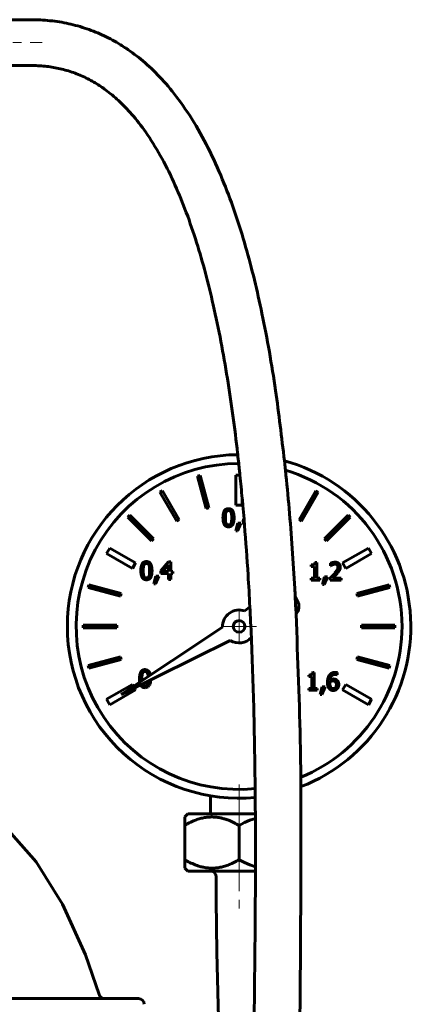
# Model space of a CAD drawing. Header units: millimetres. Extents: x -120 to 120, y -175 to 175.
# Tile 4 of 4: x 32 to 101, y -2 to 170. Entities that reach past the tile are written whole.
import ezdxf

# ---------------------------------------------------------------- set-up
doc = ezdxf.new("R2010")
doc.units = ezdxf.units.MM
doc.linetypes.add('K5LT_AXLED', pattern=[12, 7.5, -1.5, 1.5, -1.5])
doc.linetypes.add('K5LT_BASIC', pattern=[0])
doc.layers.add('Системный слой (1)', color=7, linetype='Continuous', true_color=0x6c6c6c)

# ---------------------------------------------------------------- blocks, each defined once
blk = doc.blocks.new('U11')
at = {"layer": 'Системный слой (1)', "color": 143, "linetype": 'K5LT_BASIC', "lineweight": 60, "true_color": 0x33acca}
for p, q in [((23.44, 32.81), (29.3, 28.36)), ((29.3, 28.36), (34.54, 22.44)), ((34.54, 22.44), (39.16, 15.05)), ((39.16, 15.05), (43.16, 6.18)), ((43.16, 6.18), (45.54, -0.74))]:
    blk.add_line(p, q, dxfattribs=at)
blk = doc.blocks.new('U31')
at = {"layer": 'Системный слой (1)', "color": 143, "linetype": 'K5LT_BASIC', "lineweight": 60, "true_color": 0x33acca}
for p, q in [((70, 20.8), (61.03, 20.8)), ((72.87, 20.8), (70, 20.8))]:
    blk.add_line(p, q, dxfattribs=at)
blk = doc.blocks.new('U32')
at = {"layer": 'Системный слой (1)', "color": 143, "linetype": 'K5LT_BASIC', "lineweight": 60, "true_color": 0x33acca}
for p, q in [((66, 15.79), (66, 15.8)), ((66, 15.8), (66, 15.8)), ((66, 15.78), (66, 15.79)), ((66, 15.77), (66, 15.78)), ((66, 15.78), (66, 15.78)), ((66, 15.76), (66, 15.77)), ((66, 15.77), (66, 15.77)), ((66, 15.77), (66, 15.77)), ((66, 15.75), (66, 15.76)), ((66, 15.74), (66, 15.75)), ((66.09, 6.58), (66, 15.74)), ((66.32, -2.62), (66.09, 6.58)), ((66.64, -11.8), (66.32, -2.62)), ((66.83, -16.53), (66.82, -16.45)), ((66.83, -16.58), (66.83, -16.53)), ((66.83, -16.7), (66.83, -16.58)), ((66.84, -16.75), (66.83, -16.7)), ((66.84, -16.85), (66.84, -16.75)), ((66.85, -17.05), (66.84, -16.85)), ((67.33, -27.38), (67.31, -27.05)), ((67.34, -27.71), (67.33, -27.38)), ((67.36, -28.05), (67.34, -27.71)), ((68.2, -43.77), (67.88, -38.05)), ((68.54, -49.51), (68.2, -43.77)), ((68.89, -55.25), (68.54, -49.51))]:
    blk.add_line(p, q, dxfattribs=at)
blk = doc.blocks.new('U33')
at = {"layer": 'Системный слой (1)', "color": 143, "linetype": 'K5LT_BASIC', "lineweight": 60, "true_color": 0x33acca}
for p, q in [((70, 30.8), (61.03, 30.8)), ((72.85, 30.8), (70, 30.8))]:
    blk.add_line(p, q, dxfattribs=at)
blk = doc.blocks.new('U34')
at = {"layer": 'Системный слой (1)', "color": 143, "linetype": 'K5LT_BASIC', "lineweight": 60, "true_color": 0x33acca}
for p, q in [((70.92, 29.29), (70, 28.8)), ((71.87, 29.71), (70.92, 29.29)), ((72.85, 30.02), (71.87, 29.71))]:
    blk.add_line(p, q, dxfattribs=at)
blk = doc.blocks.new('U35')
at = {"layer": 'Системный слой (1)', "color": 143, "linetype": 'K5LT_BASIC', "lineweight": 60, "true_color": 0x33acca}
for p, q in [((70, 22.8), (70.93, 22.31)), ((70.93, 22.31), (71.88, 21.89)), ((71.88, 21.89), (72.87, 21.58))]:
    blk.add_line(p, q, dxfattribs=at)
blk = doc.blocks.new('U57')
at = {"layer": 'Системный слой (1)', "color": 143, "linetype": 'K5LT_BASIC', "lineweight": 60, "true_color": 0x33acca}
for p, q in [((53.02, 54.3), (53.02, 54.42)), ((53.02, 54.18), (53.02, 54.3)), ((53.03, 54.07), (53.02, 54.18)), ((53.12, 53.5), (53.12, 53.51))]:
    blk.add_line(p, q, dxfattribs=at)
blk = doc.blocks.new('U58')
at = {"layer": 'Системный слой (1)', "color": 143, "linetype": 'K5LT_BASIC', "lineweight": 60, "true_color": 0x33acca}
for p, q in [((70.72, 81.86), (70.75, 81.63)), ((70.75, 81.63), (70.83, 81.42)), ((70.83, 81.42), (70.95, 81.24))]:
    blk.add_line(p, q, dxfattribs=at)
blk = doc.blocks.new('U59')
at = {"layer": 'Системный слой (1)', "color": 143, "linetype": 'K5LT_BASIC', "lineweight": 60, "true_color": 0x33acca}
for p, q in [((52.61, 54.42), (52.61, 54.2)), ((52.61, 54.2), (52.62, 54)), ((52.62, 54), (52.65, 53.82)), ((52.78, 53.34), (52.85, 53.22)), ((52.85, 53.22), (52.85, 53.21)), ((52.85, 53.21), (52.86, 53.19)), ((52.86, 53.19), (52.89, 53.16)), ((52.89, 53.16), (52.94, 53.1)), ((52.94, 53.1), (53.05, 52.99)), ((53.05, 52.99), (53.33, 52.86)), ((53.33, 52.86), (53.58, 52.84))]:
    blk.add_line(p, q, dxfattribs=at)
blk = doc.blocks.new('U60')
at = {"layer": 'Системный слой (1)', "color": 143, "linetype": 'K5LT_BASIC', "lineweight": 60, "true_color": 0x33acca}
for start, end in [(90.44868, 180), (291.11828, 74.66951), (180, 275.40578)]:
    blk.add_arc((70, 63.552), 30, start, end, dxfattribs=at)
blk = doc.blocks.new('U61')
at = {"layer": 'Системный слой (1)', "color": 143, "linetype": 'K5LT_BASIC', "lineweight": 60, "true_color": 0x33acca}
for p, q in [((54.07, 53.64), (54.03, 53.5)), ((54.11, 53.8), (54.07, 53.64)), ((54.13, 54), (54.11, 53.8))]:
    blk.add_line(p, q, dxfattribs=at)
blk = doc.blocks.new('U62')
at = {"layer": 'Системный слой (1)', "color": 143, "linetype": 'K5LT_BASIC', "lineweight": 60, "true_color": 0x33acca}
for start, end in [(90.13025, 275.66884), (0, 73.45835), (292.27538, 0)]:
    blk.add_arc((70, 63.552), 28.467, start, end, dxfattribs=at)
blk = doc.blocks.new('U63')
at = {"layer": 'Системный слой (1)', "color": 143, "linetype": 'K5LT_BASIC', "lineweight": 60, "true_color": 0x33acca}
for p, q in [((54.03, 55.36), (54.08, 55.2)), ((54.08, 55.2), (54.11, 55.02)), ((54.11, 55.02), (54.13, 54.8))]:
    blk.add_line(p, q, dxfattribs=at)
blk = doc.blocks.new('U64')
at = {"layer": 'Системный слой (1)', "color": 143, "linetype": 'K5LT_BASIC', "lineweight": 60, "true_color": 0x33acca}
for p, q in [((54.35, 53.27), (54.38, 53.34)), ((54.38, 53.34), (54.44, 53.48)), ((54.44, 53.48), (54.52, 53.83)), ((54.52, 53.83), (54.55, 54.21)), ((53.58, 52.84), (54.1, 52.98)), ((54.1, 52.98), (54.32, 53.23)), ((54.32, 53.23), (54.33, 53.24)), ((54.33, 53.24), (54.35, 53.27))]:
    blk.add_line(p, q, dxfattribs=at)
blk = doc.blocks.new('U65')
at = {"layer": 'Системный слой (1)', "color": 143, "linetype": 'K5LT_BASIC', "lineweight": 60, "true_color": 0x33acca}
for p, q in [((51.56, 53.09), (51.36, 53.43)), ((51.91, 52.47), (51.72, 52.81))]:
    blk.add_line(p, q, dxfattribs=at)
blk = doc.blocks.new('U66')
at = {"layer": 'Системный слой (1)', "color": 143, "linetype": 'K5LT_BASIC', "lineweight": 60, "true_color": 0x33acca}
for p, q in [((54.02, 55.91), (53.58, 56.01)), ((54.19, 55.79), (54.02, 55.91)), ((54.26, 55.7), (54.19, 55.79)), ((54.29, 55.66), (54.26, 55.7)), ((54.31, 55.64), (54.29, 55.66)), ((54.31, 55.62), (54.31, 55.64)), ((54.34, 55.59), (54.31, 55.62)), ((54.51, 55.06), (54.34, 55.59))]:
    blk.add_line(p, q, dxfattribs=at)
blk = doc.blocks.new('U67')
at = {"layer": 'Системный слой (1)', "color": 143, "linetype": 'K5LT_BASIC', "lineweight": 60, "true_color": 0x33acca}
for p, q in [((70.74, 82.02), (70.72, 81.86)), ((70.78, 82.18), (70.74, 82.02)), ((70.86, 82.32), (70.78, 82.18))]:
    blk.add_line(p, q, dxfattribs=at)
blk = doc.blocks.new('U69')
at = {"layer": 'Системный слой (1)', "color": 30, "linetype": 'K5LT_AXLED', "lineweight": 18, "true_color": 0xff8000}
for q in [(70, 66.57), (66.98, 63.55), (73.02, 63.55), (70, 60.54)]:
    blk.add_line((70, 63.55), q, dxfattribs=at)

msp = doc.modelspace()

# ---------------------------------------------------------------- linework, layer by layer
at = {"layer": 'Системный слой (1)', "color": 143, "linetype": 'K5LT_BASIC', "lineweight": 60, "true_color": 0x33acca}
for p, q in [((22.99, 169.52), (33.6, 169.52)), ((22.99, 161.52), (33.6, 161.52)), ((63.2, 89.9), (62.72, 89.77)), ((62.72, 89.77), (64.23, 84.13)), ((64.71, 84.26), (63.2, 89.9)), ((70.15, 89.95), (69.45, 89.95)), ((69.45, 89.95), (69.45, 84.75)), ((56.61, 87.24), (56.18, 86.99)), ((56.18, 86.99), (59.1, 81.93)), ((59.53, 82.18), (56.61, 87.24)), ((83.39, 87.24), (80.47, 82.18)), ((80.9, 81.93), (83.82, 86.99)), ((83.82, 86.99), (83.39, 87.24)), ((69.45, 84.75), (70.55, 84.75)), ((70.55, 84.75), (70.55, 85.89)), ((50.94, 82.97), (50.58, 82.62)), ((50.58, 82.62), (54.71, 78.49)), ((55.07, 78.84), (50.94, 82.97)), ((64.23, 84.13), (64.71, 84.26)), ((89.06, 82.97), (84.93, 78.84)), ((85.29, 78.49), (89.42, 82.62)), ((89.42, 82.62), (89.06, 82.97)), ((59.1, 81.93), (59.53, 82.18)), ((69.81, 81.6), (69.45, 80.25)), ((69.75, 80.25), (70.32, 81.6)), ((70.32, 81.6), (69.81, 81.6)), ((80.47, 82.18), (80.9, 81.93)), ((69.45, 80.25), (69.75, 80.25)), ((54.71, 78.49), (55.07, 78.84)), ((84.93, 78.84), (85.29, 78.49)), ((47.41, 77.23), (46.86, 76.28)), ((46.86, 76.28), (51.36, 73.68)), ((51.91, 74.63), (47.41, 77.23)), ((92.59, 77.23), (88.09, 74.63)), ((88.64, 73.68), (93.14, 76.28)), ((93.14, 76.28), (92.59, 77.23)), ((51.36, 73.68), (51.91, 74.63)), ((57.68, 74.82), (56.31, 73.25)), ((56.63, 73.14), (57.66, 74.33)), ((57.66, 74.33), (57.66, 73.14)), ((58.05, 74.82), (57.68, 74.82)), ((58.05, 73.14), (58.05, 74.82)), ((82.62, 74.29), (82.62, 74.01)), ((82.62, 74.01), (83.17, 74.01)), ((83.17, 74.01), (83.17, 71.97)), ((83.56, 74.72), (83.25, 74.72)), ((83.56, 71.97), (83.56, 74.72)), ((86, 74.59), (86, 74.15)), ((86, 74.15), (86.02, 74.15)), ((86.02, 74.15), (86.32, 74.32)), ((88.09, 74.63), (88.64, 73.68)), ((55.47, 72.35), (55.11, 71.01)), ((55.41, 71.01), (55.98, 72.35)), ((55.98, 72.35), (55.47, 72.35)), ((56.31, 73.25), (56.31, 72.82)), ((56.31, 72.82), (57.66, 72.82)), ((57.66, 73.14), (56.63, 73.14)), ((57.66, 72.82), (57.66, 71.77)), ((58.41, 73.14), (58.05, 73.14)), ((58.05, 71.77), (58.05, 72.82)), ((58.05, 72.82), (58.41, 72.82)), ((58.41, 72.82), (58.41, 73.14)), ((84.95, 72.24), (84.59, 70.9)), ((84.89, 70.9), (85.46, 72.24)), ((85.46, 72.24), (84.95, 72.24)), ((86.32, 72.01), (87.12, 72.8)), ((43.78, 70.84), (43.65, 70.35)), ((49.42, 69.32), (43.78, 70.84)), ((55.11, 71.01), (55.41, 71.01)), ((57.66, 71.77), (58.05, 71.77)), ((83.17, 71.97), (82.62, 71.97)), ((82.62, 71.97), (82.62, 71.66)), ((82.62, 71.66), (84.1, 71.66)), ((84.1, 71.97), (83.56, 71.97)), ((84.1, 71.66), (84.1, 71.97)), ((84.59, 70.9), (84.89, 70.9)), ((85.93, 72.09), (85.93, 71.66)), ((85.93, 71.66), (87.81, 71.66)), ((87.81, 72.01), (86.32, 72.01)), ((87.81, 71.66), (87.81, 72.01)), ((96.22, 70.84), (90.58, 69.32)), ((96.35, 70.35), (96.22, 70.84)), ((43.65, 70.35), (49.29, 68.84)), ((49.29, 68.84), (49.42, 69.32)), ((90.58, 69.32), (90.71, 68.84)), ((90.71, 68.84), (96.35, 70.35)), ((80.21, 67.99), (79.81, 68.7)), ((71.89, 66.97), (70.99, 66.26)), ((48.63, 63.8), (42.79, 63.8)), ((42.79, 63.8), (42.79, 63.3)), ((48.63, 63.3), (48.63, 63.8)), ((91.37, 63.8), (91.37, 63.3)), ((97.21, 63.8), (91.37, 63.8)), ((97.21, 63.3), (97.21, 63.8)), ((42.79, 63.3), (48.63, 63.3)), ((67.12, 63.44), (49.39, 51.65)), ((91.37, 63.3), (97.21, 63.3)), ((49.39, 51.65), (68.46, 61.11)), ((49.29, 58.26), (43.65, 56.75)), ((43.65, 56.75), (43.78, 56.27)), ((43.78, 56.27), (49.42, 57.78)), ((49.42, 57.78), (49.29, 58.26)), ((90.71, 58.26), (90.58, 57.78)), ((90.58, 57.78), (96.22, 56.27)), ((96.35, 56.75), (90.71, 58.26)), ((96.22, 56.27), (96.35, 56.75)), ((82.17, 55.06), (82.17, 54.78)), ((83.12, 55.48), (82.8, 55.48)), ((83.12, 52.73), (83.12, 55.48)), ((87.14, 55.09), (87.15, 55.09)), ((87.15, 55.09), (87.15, 55.49)), ((51.36, 53.43), (46.86, 50.83)), ((82.17, 54.78), (82.73, 54.78)), ((82.73, 54.78), (82.73, 52.73)), ((85.85, 53.67), (85.86, 53.86)), ((88.64, 53.43), (88.09, 52.47)), ((93.14, 50.83), (88.64, 53.43)), ((47.41, 49.87), (51.91, 52.47)), ((82.17, 52.73), (82.17, 52.42)), ((82.73, 52.73), (82.17, 52.73)), ((82.17, 52.42), (83.66, 52.42)), ((83.66, 52.73), (83.12, 52.73)), ((83.66, 52.42), (83.66, 52.73)), ((84.51, 53.01), (84.15, 51.67)), ((84.15, 51.67), (84.45, 51.67)), ((84.45, 51.67), (85.02, 53.01)), ((85.02, 53.01), (84.51, 53.01)), ((88.09, 52.47), (92.59, 49.87)), ((46.86, 50.83), (47.41, 49.87)), ((92.59, 49.87), (93.14, 50.83)), ((65, 33.97), (65, 30.8)), ((60.5, 30.27), (61.03, 30.8)), ((60.5, 28.8), (60.5, 30.27)), ((60.5, 22.8), (60.5, 28.8)), ((70, 22.8), (70, 28.8)), ((60.5, 21.33), (60.5, 22.8)), ((61.03, 20.8), (60.5, 21.33)), ((66, 19.8), (66, 15.8)), ((52.44, -1.45), (-52.44, -1.45))]:
    msp.add_line(p, q, dxfattribs=at)
at = {"layer": 'Системный слой (1)', "color": 30, "linetype": 'K5LT_AXLED', "lineweight": 18, "true_color": 0xff8000}
for p, q in [((9.49, 165.52), (35.6, 165.52)), ((70, 35.97), (70, 26.8)), ((70, 24.8), (70, 13.8))]:
    msp.add_line(p, q, dxfattribs=at)
at = {"layer": 'Системный слой (1)', "color": 143, "linetype": 'K5LT_BASIC', "lineweight": 60, "true_color": 0x33acca}
msp.add_circle((70, 63.55), 1.02, dxfattribs=at)
for centre, radius, start, end in [((78.46, 67.02), 2, 318.9258, 29.0285), ((70, 63.55), 2.88, 69.8338, 182.2432), ((70, 63.55), 2.88, 237.7568, 318.0836), ((65, 19.8), 1, 0, 90), ((52.44, -2.45), 1, 0, 90)]:
    msp.add_arc(centre, radius, start, end, dxfattribs=at)
for points, knots in [([(33.6, 169.52), (34.74, 169.52), (35.86, 169.47), (38.06, 169.23), (39.15, 169.06), (41.3, 168.59), (42.36, 168.29), (44.43, 167.58), (45.43, 167.17), (47.4, 166.24), (48.35, 165.73), (49.61, 164.95), (49.93, 164.74), (51.25, 163.86), (52.24, 163.12), (54.2, 161.46), (55.18, 160.53), (57.13, 158.47), (58.1, 157.33), (60.11, 154.7), (61.14, 153.19), (63.11, 149.95), (64.05, 148.22), (65.8, 144.66), (66.61, 142.85), (68.08, 139.2), (68.75, 137.38), (70.01, 133.67), (70.6, 131.78), (71.69, 127.97), (72.2, 126.04), (73.15, 122.14), (73.59, 120.18), (74.93, 113.76), (75.71, 109.29), (76.97, 100.71), (77.42, 96.58), (77.99, 92.01), (78.03, 91.54), (78.09, 90.99), (78.1, 90.91), (78.32, 88.6), (78.55, 86.36), (79.14, 79.5), (79.46, 74.86), (79.76, 69.68), (79.79, 69.19), (79.84, 67.7), (79.93, 66.7), (80.23, 57.86), (80.58, 50.09), (80.75, 40.53), (80.77, 38.87), (80.8, 36.66), (80.81, 36.11), (80.77, 21.03), (80.8, 6.51), (80.36, -22.08), (80.04, -36.18), (80, -51.02), (80, -51.79), (80, -52.54)], [0, 0, 0, 0, 0.474999, 0.474999, 0.944457, 0.944457, 1.404473, 1.404473, 1.844824, 1.844824, 2.278513, 2.278513, 2.431604, 2.431604, 2.907737, 2.907737, 3.411266, 3.411266, 3.965936, 3.965936, 4.61836, 4.61836, 5.296638, 5.296638, 5.974915, 5.974915, 6.628287, 6.628287, 7.281658, 7.281658, 7.935029, 7.935029, 8.5884, 8.5884, 10.071389, 10.071389, 11.400514, 11.400514, 11.554379, 11.554379, 11.578398, 11.578398, 12.306229, 12.306229, 13.80993, 13.80993, 13.966931, 13.966931, 14.288563, 14.288563, 16.817331, 16.817331, 17.351289, 17.351289, 17.527787, 17.527787, 22.216962, 22.216962, 26.756579, 26.756579, 26.998155, 26.998155, 26.998155, 26.998155]), ([(33.6, 161.52), (34.44, 161.52), (35.29, 161.48), (36.91, 161.31), (37.7, 161.18), (39.25, 160.85), (40.01, 160.64), (41.53, 160.12), (42.28, 159.82), (43.74, 159.12), (44.45, 158.74), (45.76, 157.92), (46.37, 157.5), (47.73, 156.47), (48.48, 155.83), (50.02, 154.37), (50.81, 153.53), (52.41, 151.64), (53.21, 150.57), (54.89, 148.11), (55.74, 146.71), (57.35, 143.77), (58.1, 142.23), (59.51, 139.08), (60.17, 137.47), (61.42, 134.12), (62.02, 132.38), (63.13, 128.85), (63.64, 127.06), (64.61, 123.43), (65.06, 121.58), (66.46, 115.44), (67.26, 111.18), (68.65, 102.58), (69.24, 98.2), (69.75, 93.72), (69.76, 93.63), (69.82, 93.04), (69.88, 92.53), (69.98, 91.6), (70.03, 91.18), (70.1, 90.49), (70.13, 90.22), (70.29, 88.6), (70.42, 87.24), (70.59, 85.49), (70.62, 85.09), (70.73, 83.9), (70.8, 83.11), (70.89, 81.96), (70.93, 81.6), (71.16, 78.34), (71.39, 75.45), (71.69, 70.68), (71.79, 68.82), (71.98, 65.19), (72.07, 63.41), (72.33, 57.1), (72.49, 52.6), (72.7, 43.81), (72.74, 39.51), (72.82, 34.71), (72.83, 34.2), (72.83, 32.72), (72.84, 31.76), (72.86, 27.47), (72.88, 24.14), (72.84, 13.86), (72.78, 6.85), (72.66, -2.58), (72.62, -5.09), (72.54, -10.12), (72.5, -12.65), (72.45, -15.81), (72.44, -16.43), (72.4, -18.73), (72.37, -20.42), (72.32, -23.75), (72.29, -25.4), (72.26, -27.38), (72.25, -27.71), (72.24, -28.14), (72.24, -28.24), (72.21, -30.23), (72.18, -32.13), (72.14, -35.37), (72.12, -36.71), (72.1, -38.44), (72.09, -38.82), (72.07, -40.77), (72.05, -42.34), (72.03, -45.34), (72.02, -46.76), (72, -49.61), (72, -51.04), (72, -52.48), (72, -52.52), (72, -52.54)], [0, 0, 0, 0, 0.420169, 0.420169, 0.836128, 0.836128, 1.245568, 1.245568, 1.646693, 1.646693, 2.028705, 2.028705, 2.370085, 2.370085, 2.802702, 2.802702, 3.274398, 3.274398, 3.809755, 3.809755, 4.428305, 4.428305, 5.046855, 5.046855, 5.665405, 5.665405, 6.31037, 6.31037, 6.955336, 6.955336, 7.600302, 7.600302, 9.083656, 9.083656, 10.567009, 10.567009, 10.595246, 10.595246, 10.767889, 10.767889, 10.910085, 10.910085, 11.00082, 11.00082, 11.460739, 11.460739, 11.596236, 11.596236, 11.864324, 11.864324, 11.986928, 11.986928, 12.968539, 12.968539, 13.588848, 13.588848, 14.188351, 14.188351, 15.713144, 15.713144, 17.150795, 17.150795, 17.323617, 17.323617, 17.647874, 17.647874, 18.773378, 18.773378, 21.112758, 21.112758, 21.960787, 21.960787, 22.810715, 22.810715, 23.017533, 23.017533, 23.583377, 23.583377, 24.140868, 24.140868, 24.253355, 24.253355, 24.285797, 24.285797, 24.92436, 24.92436, 25.374647, 25.374647, 25.504873, 25.504873, 26.032611, 26.032611, 26.512373, 26.512373, 26.992136, 26.992136, 26.998075, 26.998075, 26.998075, 26.998075]), ([(70, 28.8), (69.72, 28.97), (69.12, 29.29), (68.44, 29.59), (67.85, 29.81), (67.44, 29.95), (67.03, 30.06), (66.66, 30.14), (66.3, 30.2), (65.9, 30.25), (65.51, 30.27), (65.12, 30.27), (64.74, 30.26), (64.36, 30.22), (63.98, 30.16), (63.46, 30.06), (62.81, 29.88), (61.96, 29.56), (61.19, 29.19), (60.69, 28.91), (60.5, 28.8)], [0, 0, 0, 0, 2.006415, 4.183617, 4.643533, 5.950772, 6.836966, 7.361372, 8.303501, 9.13158, 9.963511, 10.782354, 11.592278, 12.394477, 13.196689, 14.013251, 15.70868, 17.467085, 19.672764, 21, 21, 21, 21]), ([(60.5, 22.8), (60.78, 22.64), (61.38, 22.32), (62.06, 22.01), (62.65, 21.79), (63.06, 21.66), (63.47, 21.55), (63.84, 21.47), (64.2, 21.41), (64.6, 21.36), (64.99, 21.33), (65.38, 21.33), (65.76, 21.35), (66.14, 21.39), (66.52, 21.44), (67.04, 21.55), (67.69, 21.73), (68.54, 22.05), (69.31, 22.42), (69.81, 22.69), (70, 22.8)], [0, 0, 0, 0, 2.006415, 4.183617, 4.643533, 5.950772, 6.836966, 7.361372, 8.303501, 9.13158, 9.963511, 10.782354, 11.592278, 12.394477, 13.196689, 14.013251, 15.70868, 17.467085, 19.672764, 21, 21, 21, 21]), ([(46.5, -1.45), (46.5, -1.45), (46.5, -1.45), (46.46, -1.45), (46.41, -1.45), (46.36, -1.44), (46.35, -1.44), (46.33, -1.43), (46.31, -1.43), (46.29, -1.42), (46.28, -1.42), (46.27, -1.42), (46.26, -1.42), (46.26, -1.42), (46.26, -1.42), (46.25, -1.42), (46.25, -1.42), (46.25, -1.42), (46.25, -1.41), (46.24, -1.41), (46.24, -1.41), (46.23, -1.41), (46.22, -1.41), (46.2, -1.4), (46.19, -1.4), (46.15, -1.39), (46.13, -1.38), (46.06, -1.35), (46.02, -1.33), (45.95, -1.28), (45.91, -1.26), (45.84, -1.2), (45.81, -1.18), (45.75, -1.11), (45.72, -1.08), (45.67, -1.01), (45.65, -0.97), (45.6, -0.89), (45.58, -0.85), (45.56, -0.79), (45.55, -0.76), (45.54, -0.74)], [0, 0, 0, 0, 0.000741, 0.000741, 2.910466, 2.910466, 3.606243, 3.606243, 4.745368, 4.745368, 5.286487, 5.286487, 5.543535, 5.543535, 5.665641, 5.665641, 5.787746, 5.787746, 5.902773, 5.902773, 6.129288, 6.129288, 6.580547, 6.580547, 7.479527, 7.479527, 9.277486, 9.277486, 12.328324, 12.328324, 15.304258, 15.304258, 18.234965, 18.234965, 21.260756, 21.260756, 24.320999, 24.320999, 27.357755, 27.357755, 29, 29, 29, 29])]:
    msp.add_open_spline(points, degree=3, knots=knots, dxfattribs=at)
for points in [[(68.16, 84.12), (67.66, 84.12), (67.19, 83.36), (67.19, 82.53)], [(67.6, 82.53), (67.6, 82.83), (67.64, 83.31), (67.71, 83.46)], [(67.71, 83.46), (67.77, 83.62), (67.99, 83.78), (68.16, 83.78)], [(69.13, 82.54), (69.13, 83.33), (68.66, 84.12), (68.16, 84.12)], [(68.16, 83.78), (68.33, 83.78), (68.55, 83.62), (68.61, 83.47)], [(68.61, 83.47), (68.67, 83.31), (68.72, 82.85), (68.72, 82.54)], [(67.19, 82.53), (67.19, 81.73), (67.66, 80.95), (68.16, 80.95)], [(67.7, 81.62), (67.64, 81.78), (67.6, 82.21), (67.6, 82.53)], [(68.16, 81.29), (67.98, 81.29), (67.76, 81.46), (67.7, 81.62)], [(68.16, 80.95), (68.66, 80.95), (69.13, 81.72), (69.13, 82.54)], [(68.61, 81.61), (68.55, 81.45), (68.33, 81.29), (68.16, 81.29)], [(68.72, 82.54), (68.72, 82.22), (68.67, 81.76), (68.61, 81.61)], [(53.82, 74.88), (53.32, 74.88), (52.84, 74.11), (52.84, 73.29)], [(53.26, 73.29), (53.26, 73.59), (53.3, 74.06), (53.37, 74.22)], [(53.37, 74.22), (53.43, 74.38), (53.65, 74.54), (53.82, 74.54)], [(54.79, 73.29), (54.79, 74.09), (54.32, 74.88), (53.82, 74.88)], [(53.82, 74.54), (53.99, 74.54), (54.21, 74.38), (54.27, 74.22)], [(54.27, 74.22), (54.33, 74.07), (54.38, 73.61), (54.38, 73.29)], [(83.25, 74.72), (83.23, 74.47), (82.93, 74.29), (82.62, 74.29)], [(86.78, 74.77), (86.57, 74.77), (86.12, 74.65), (86, 74.59)], [(86.32, 74.32), (86.42, 74.36), (86.64, 74.42), (86.75, 74.42)], [(86.75, 74.42), (86.86, 74.42), (87.05, 74.36), (87.12, 74.3)], [(87.69, 73.93), (87.69, 74.32), (87.2, 74.77), (86.78, 74.77)], [(87.12, 74.3), (87.19, 74.23), (87.27, 74.04), (87.27, 73.91)], [(52.84, 73.29), (52.84, 72.49), (53.32, 71.7), (53.82, 71.7)], [(53.36, 72.37), (53.3, 72.54), (53.26, 72.97), (53.26, 73.29)], [(53.82, 72.04), (53.64, 72.04), (53.42, 72.21), (53.36, 72.37)], [(53.82, 71.7), (54.32, 71.7), (54.79, 72.47), (54.79, 73.29)], [(54.27, 72.36), (54.21, 72.2), (53.99, 72.04), (53.82, 72.04)], [(54.38, 73.29), (54.38, 72.98), (54.33, 72.51), (54.27, 72.36)], [(86.67, 72.83), (86.5, 72.64), (86.13, 72.28), (85.93, 72.09)], [(87.27, 73.91), (87.27, 73.67), (87.02, 73.21), (86.67, 72.83)], [(87.12, 72.8), (87.24, 72.93), (87.45, 73.19), (87.53, 73.32)], [(87.53, 73.32), (87.6, 73.45), (87.69, 73.75), (87.69, 73.93)], [(53.58, 56.01), (53.08, 56.01), (52.61, 55.25), (52.61, 54.42)], [(53.02, 54.42), (53.02, 54.72), (53.07, 55.2), (53.13, 55.35)], [(53.13, 55.35), (53.19, 55.51), (53.41, 55.67), (53.58, 55.67)], [(53.58, 55.67), (53.75, 55.67), (53.97, 55.51), (54.03, 55.36)], [(82.8, 55.48), (82.78, 55.23), (82.49, 55.06), (82.17, 55.06)], [(85.77, 55.04), (85.6, 54.8), (85.44, 54.16), (85.44, 53.76)], [(86.81, 55.53), (86.46, 55.53), (85.94, 55.27), (85.77, 55.04)], [(85.86, 54.16), (85.91, 54.66), (86.37, 55.17), (86.75, 55.17)], [(86.75, 55.17), (86.87, 55.17), (87.08, 55.12), (87.14, 55.09)], [(87.15, 55.49), (87.09, 55.51), (86.91, 55.53), (86.81, 55.53)], [(53.58, 53.17), (53.4, 53.17), (53.18, 53.35), (53.12, 53.5)], [(54.03, 53.5), (53.97, 53.34), (53.75, 53.17), (53.58, 53.17)], [(85.44, 53.76), (85.44, 53.36), (85.62, 52.8), (85.78, 52.64)], [(86.07, 52.87), (85.98, 52.97), (85.85, 53.35), (85.85, 53.67)], [(86.5, 54.37), (86.31, 54.37), (86.01, 54.26), (85.86, 54.16)], [(85.86, 53.86), (85.99, 53.94), (86.26, 54.03), (86.4, 54.03)], [(86.4, 54.03), (86.51, 54.03), (86.71, 53.99), (86.79, 53.93)], [(87, 53.39), (87, 53.04), (86.7, 52.69), (86.45, 52.69)], [(87.09, 54.19), (86.94, 54.3), (86.67, 54.37), (86.5, 54.37)], [(86.79, 53.93), (86.9, 53.84), (87, 53.58), (87, 53.39)], [(87.42, 53.41), (87.42, 53.67), (87.25, 54.06), (87.09, 54.19)], [(87.13, 52.65), (87.26, 52.78), (87.42, 53.18), (87.42, 53.41)], [(85.78, 52.64), (85.91, 52.5), (86.24, 52.36), (86.45, 52.36)], [(86.45, 52.69), (86.34, 52.69), (86.16, 52.77), (86.07, 52.87)], [(86.45, 52.36), (86.65, 52.36), (86.99, 52.5), (87.13, 52.65)]]:
    msp.add_open_spline(points, degree=2, dxfattribs=at)

# ---------------------------------------------------------------- block references
at = {"layer": 'Системный слой (1)'}
for name in ['U60', 'U62', 'U67', 'U58', 'U69', 'U66', 'U63', 'U65', 'U59', 'U57', 'U64', 'U61', 'U11', 'U33', 'U34', 'U35', 'U31', 'U32']:
    msp.add_blockref(name, (0, 0), dxfattribs=at)

doc.saveas('drawing.dxf')
